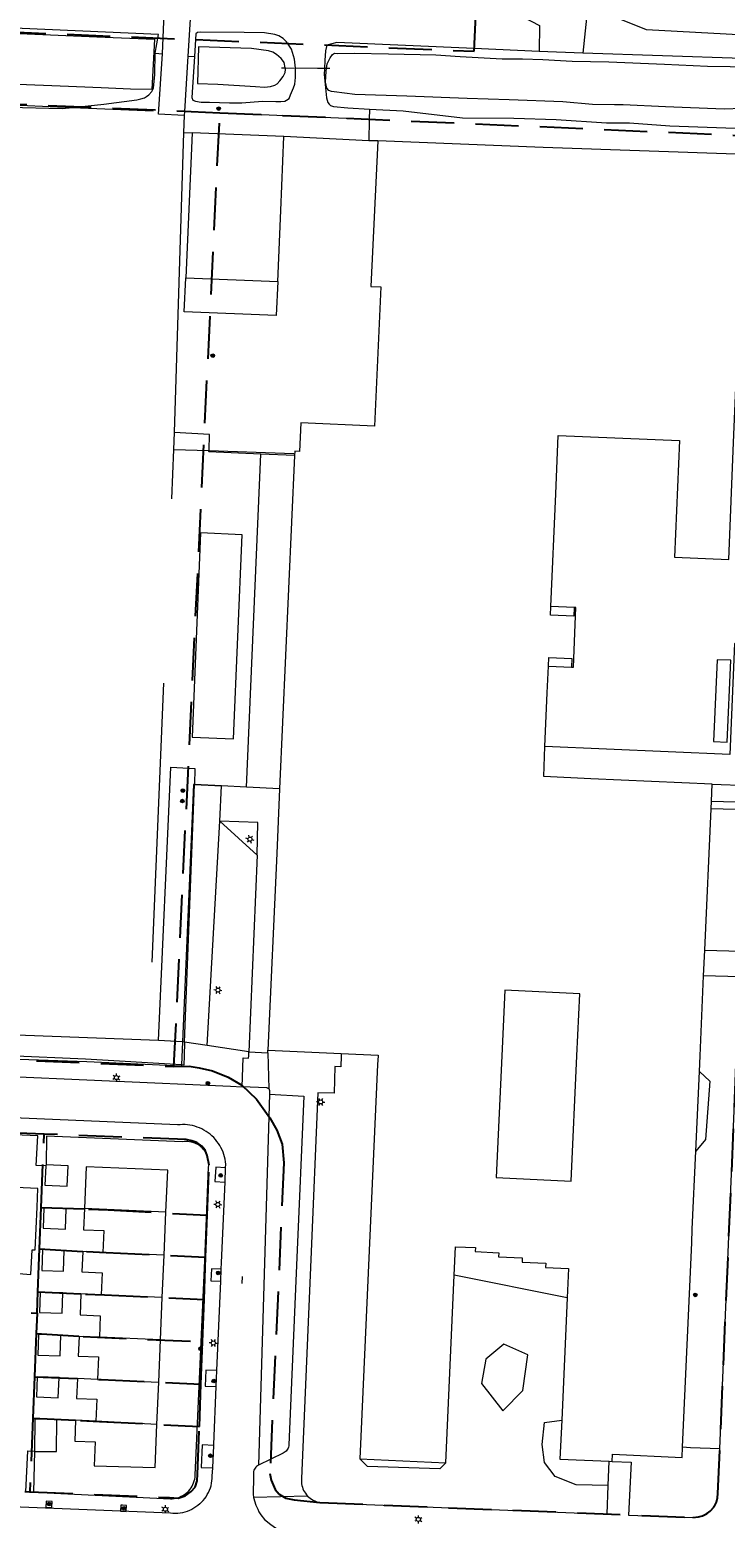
# Model space of a CAD drawing. Header units: metres. Extents: x 89872 to 94585, y 463299 to 469000.
# Tile 214 of 230: x 91619 to 91722, y 466182 to 466402. Entities that reach past the tile are written whole.
import ezdxf
from ezdxf.enums import TextEntityAlignment as Align

# ---------------------------------------------------------------- set-up
doc = ezdxf.new("R2010")
doc.units = ezdxf.units.M
doc.linetypes.add('HIDDEN', pattern=[9.525, 6.35, -3.175])
doc.layers.get('0').update_dxf_attribs({"linetype": 'CONTINUOUS'})
for name, color, linetype, lineweight in [('B-WE-GK-BESCHOEIING-G', 251, 'CONTINUOUS', 13), ('B-WE-GK-KADEMUUR-G', 251, 'CONTINUOUS', 13), ('B-WE-GR-BEPLANTING_CULTUUR-G', 251, 'CONTINUOUS', 13), ('B-WE-GR-BOOM-S', 251, 'CONTINUOUS', 13), ('B-WE-IE-TERREINAFSCHEIDING-G', 251, 'CONTINUOUS', 13), ('B-WE-IE-TERREINAFSCHEIDING_KUNSTMATIG_HEKWERK-G', 251, 'CONTINUOUS', 13), ('B-WE-KL-ET_LS_OV_LICHTMAST-S', 251, 'CONTINUOUS', 13), ('B-WE-OG-TOPOGRAFIE_BEBOUWING-GV', 251, 'CONTINUOUS', 13), ('B-WE-OG-TOPOGRAFIE_BEBOUWING_LUIFEL-GV', 251, 'CONTINUOUS', 13), ('B-WE-OG-TOPOGRAFIE_HUISNUMMER-T25', 251, 'CONTINUOUS', 13), ('B-WE-OG-TOPOGRAFIE_STRAATNAAM-T18', 251, 'CONTINUOUS', 13), ('B-WE-OG-TOPOGRAFIE_WATER-GV', 251, 'CONTINUOUS', 13), ('B-WE-VH-VERHARDING-GV', 251, 'CONTINUOUS', 13), ('K_BALUSTRADE_0', 251, 'CONTINUOUS', 13), ('Percelen', 10, 'HIDDEN', 25)]:
    doc.layers.add(name, color=color, linetype=linetype, lineweight=lineweight)
doc.styles.get("Standard").update_dxf_attribs({"font": 'isocp.shx'})

# ---------------------------------------------------------------- blocks, each defined once
blk = doc.blocks.new('Q_BOOM')
for radius in [0.27, 0.18, 0.09]:
    blk.add_circle((0, 0), radius)
blk = doc.blocks.new('Q_LICHTMAST')
for points in [[(-0.26, 0.15), (-0.52, 0.3)], [(0, 0.3), (0, 0.6)], [(0.26, 0.15), (0.52, 0.3)], [(-0.26, -0.15), (-0.52, -0.3)], [(0, -0.3), (0, -0.6)], [(0.26, -0.15), (0.52, -0.3)]]:
    blk.add_lwpolyline(points)
blk.add_circle((0, 0), 0.3)

msp = doc.modelspace()

# ---------------------------------------------------------------- linework, layer by layer
at = {"layer": 'B-WE-GK-BESCHOEIING-G'}
for p, q in [((91656.95, 466395.41), (91657, 466395.87)), ((91657, 466395.87), (91656.96, 466396.09))]:
    msp.add_line(p, q, dxfattribs=at)
for points in [[(91530.28, 466404.89), (91550.84, 466404), (91584.44, 466402.63), (91629.11, 466400.7), (91637.63, 466400.35)], [(91656.96, 466396.09), (91656.79, 466396.9), (91656.58, 466397.25), (91656.34, 466397.5), (91655.66, 466398.09), (91655.13, 466398.44), (91654.47, 466398.65), (91651.97, 466398.95), (91644.15, 466399.24)], [(91637.23, 466392.89), (91634.1, 466392.97), (91629.76, 466393.15), (91623.69, 466393.4), (91617.45, 466393.66), (91611.07, 466393.93), (91605.21, 466394.21), (91599.39, 466394.51), (91592.32, 466394.75), (91586.29, 466395.08), (91580.04, 466395.38), (91572.93, 466395.69), (91566.79, 466396), (91559.95, 466396.26), (91553.87, 466396.52), (91549.18, 466396.76), (91547.13, 466396.83), (91540.65, 466397.12), (91534.12, 466397.44), (91530.8, 466397.64), (91529.78, 466397.25), (91528.45, 466395.81), (91528.03, 466394.58), (91527.94, 466394.32)], [(91644, 466393.79), (91646.99, 466393.7), (91652.59, 466393.36), (91653.91, 466393.27), (91654.77, 466393.36), (91655.41, 466393.54), (91655.75, 466393.73), (91656.17, 466394.17), (91656.67, 466394.82), (91656.95, 466395.41)], [(91727.13, 466390.22), (91721.91, 466390.02), (91713.23, 466390.34), (91706.97, 466390.62), (91705.68, 466390.63), (91702.4, 466390.69), (91698.02, 466391.09), (91690.07, 466391.37), (91683.86, 466391.6), (91674.95, 466391.93), (91667.27, 466392.15), (91664.2, 466392.57)]]:
    msp.add_lwpolyline(points, dxfattribs=at)
at = {"layer": 'B-WE-GK-KADEMUUR-G'}
msp.add_line((91644.15, 466399.24), (91644, 466393.79), dxfattribs=at)
at = {"layer": 'B-WE-GR-BEPLANTING_CULTUUR-G'}
for p, q in [((91701.66, 466404.91), (91700.99, 466398.27)), ((91637.72, 466398.28), (91638.8, 466398.2)), ((91642.56, 466397.85), (91643.53, 466397.8)), ((91663.07, 466396.02), (91662.75, 466396.02)), ((91642.01, 466389.05), (91641.94, 466386.55)), ((91669.38, 466388.47), (91642.05, 466389.65)), ((91669.41, 466390.01), (91669.38, 466388.47)), ((91669.38, 466388.47), (91669.32, 466385.34)), ((91641.94, 466386.55), (91640.52, 466342.18)), ((91669.32, 466385.34), (91656.75, 466385.96)), ((91670.68, 466385.34), (91669.32, 466385.34)), ((91642.08, 466252.03), (91643.52, 466290.12)), ((91643.52, 466290.12), (91643.52, 466290.12)), ((91643.52, 466290.12), (91647.52, 466289.91)), ((91720.12, 466290.17), (91725.48, 466289.95)), ((91651.24, 466289.72), (91647.52, 466289.91)), ((91641.78, 466252.05), (91638.23, 466252.24)), ((91642.08, 466252.03), (91641.78, 466252.05)), ((91645.44, 466251.51), (91642.08, 466252.03)), ((91698.67, 466214.22), (91681.96, 466217.55))]:
    msp.add_line(p, q, dxfattribs=at)
for points in [[(91745.72, 466530.48), (91745.83, 466531.08), (91746.29, 466531.58), (91747.04, 466531.76), (91793.68, 466529.62), (91795.18, 466529.04), (91795.67, 466528.24), (91796, 466527.19), (91795.8, 466525.62), (91795.7, 466486.95), (91794.51, 466436.39), (91791.82, 466401.04), (91790.02, 466399.87), (91757.51, 466399.18), (91710.4, 466401.72), (91705.87, 466403.57), (91706.56, 466404.27)], [(91682.55, 466408.68), (91694.58, 466402.35), (91694.5, 466398.55)], [(91662.75, 466396.02), (91661.74, 466396.03), (91658.47, 466396.07)], [(91638.23, 466252.24), (91640.04, 466292.66), (91643.61, 466292.49), (91643.52, 466290.12)], [(91638.23, 466252.24), (91550.38, 466255.57), (91514.92, 466258.87)], [(91641.63, 466248.65), (91627.44, 466249.48), (91616.04, 466250), (91521.51, 466254.34)], [(91642.08, 466252.03), (91642, 466250), (91641.95, 466248.63), (91641.63, 466248.65)], [(91718.22, 466247.69), (91719.78, 466246.23), (91719.14, 466237.63), (91717.69, 466235.9)], [(91692.83, 466205.75), (91689.32, 466207.33), (91686.64, 466205.11), (91685.98, 466201.54), (91689.14, 466197.5), (91692.13, 466200.48), (91692.83, 466205.75)], [(91704.75, 466186.47), (91699.98, 466186.52), (91696.88, 466187.77), (91695.31, 466189.83), (91694.98, 466192.49), (91695.31, 466195.75), (91697.86, 466196.12)], [(91715.73, 466192.14), (91716.92, 466192.09), (91721.25, 466191.9)], [(91680.72, 466189.82), (91679.84, 466188.89), (91669.13, 466189.25), (91668.02, 466190.39)]]:
    msp.add_lwpolyline(points, dxfattribs=at)
at = {"layer": 'B-WE-IE-TERREINAFSCHEIDING-G'}
for p, q in [((91638.8, 466398.2), (91639.15, 466406.72)), ((91642.56, 466397.85), (91642.05, 466389.65)), ((91642.05, 466389.65), (91642.01, 466389.05)), ((91641.94, 466386.55), (91643.18, 466386.51)), ((91651.24, 466289.72), (91653.34, 466339)), ((91658.35, 466338.8), (91653.34, 466339)), ((91647.28, 466284.7), (91647.52, 466289.91)), ((91725.33, 466286.39), (91719.96, 466286.54)), ((91720.01, 466287.68), (91725.37, 466287.52)), ((91719.02, 466265.64), (91724.37, 466265.46)), ((91724.21, 466261.67), (91718.85, 466261.83))]:
    msp.add_line(p, q, dxfattribs=at)
for points in [[(91645.17, 466408.75), (91643.25, 466408.82), (91642.56, 466397.85)], [(91642.01, 466389.05), (91638.2, 466389.27), (91638.8, 466398.2)], [(91645.69, 466339.5), (91645.78, 466341.88), (91640.52, 466342.18)], [(91653.34, 466339), (91645.68, 466339.3), (91645.69, 466339.5)], [(91726.34, 466310.79), (91723.39, 466310.95), (91722.71, 466294.58), (91695.38, 466295.73)], [(91652.8, 466279.67), (91652.89, 466284.5), (91647.28, 466284.7)]]:
    msp.add_lwpolyline(points, dxfattribs=at)
at = {"layer": 'B-WE-IE-TERREINAFSCHEIDING_KUNSTMATIG_HEKWERK-G'}
for p, q in [((91656.43, 466396.09), (91656.96, 466396.09)), ((91656.96, 466396.09), (91658.31, 466396.07)), ((91663.07, 466396.02), (91662.75, 466396.02)), ((91663.55, 466396.02), (91663.07, 466396.02)), ((91602.82, 466391.22), (91625.52, 466390.26)), ((91625.52, 466390.26), (91637.42, 466389.75)), ((91640.52, 466342.18), (91640.43, 466339.67)), ((91640.43, 466339.67), (91640.14, 466332.37)), ((91640.43, 466339.67), (91645.69, 466339.5)), ((91645.69, 466339.5), (91658.22, 466339.09)), ((91637.28, 466263.84), (91639.02, 466305.11)), ((91647.52, 466289.91), (91643.52, 466290.12)), ((91641.78, 466252.05), (91641.63, 466248.65))]:
    msp.add_line(p, q, dxfattribs=at)
for points in [[(91643.52, 466290.12), (91643.42, 466290.12), (91641.78, 466252.05)], [(91641.63, 466248.65), (91641.63, 466248.47), (91627.61, 466249.09), (91616.16, 466249.49), (91595.93, 466250.33), (91575.63, 466251.35), (91554.75, 466252.27), (91522.03, 466253.74), (91500.38, 466254.51), (91500.57, 466256.88)]]:
    msp.add_lwpolyline(points, dxfattribs=at)
at = {"layer": 'B-WE-OG-TOPOGRAFIE_BEBOUWING-GV'}
for p, q in [((91643.18, 466386.51), (91642.25, 466365.05)), ((91656.75, 466385.96), (91643.18, 466386.51)), ((91642.25, 466365.05), (91655.86, 466364.49)), ((91658.35, 466338.8), (91656.14, 466289.46)), ((91643.18, 466297.13), (91649.33, 466296.87)), ((91720.01, 466287.68), (91720.12, 466290.17)), ((91719.02, 466265.64), (91719.96, 466286.54)), ((91719.96, 466286.54), (91720.01, 466287.68)), ((91718.85, 466261.83), (91719.02, 466265.64)), ((91654.4, 466250.81), (91665.25, 466250.32)), ((91717.69, 466235.9), (91718.22, 466247.69)), ((91621.58, 466233.87), (91621.57, 466233.7)), ((91624.46, 466224.37), (91624.58, 466227.38)), ((91639.31, 466226.89), (91627.27, 466227.4)), ((91639.04, 466220.53), (91639.31, 466226.89)), ((91681.96, 466217.55), (91682.15, 466221.76)), ((91624.18, 466218.15), (91624.28, 466221.22)), ((91639.04, 466220.53), (91629.99, 466220.93)), ((91638.78, 466214.23), (91639.04, 466220.53)), ((91680.72, 466189.82), (91681.96, 466217.55)), ((91623.97, 466211.91), (91624.08, 466214.94)), ((91638.78, 466214.23), (91629.74, 466214.66)), ((91638.51, 466207.97), (91638.78, 466214.23)), ((91698.67, 466214.22), (91697.86, 466196.12)), ((91623.69, 466205.63), (91623.77, 466208.7)), ((91638.51, 466207.97), (91629.48, 466208.37)), ((91638.25, 466201.71), (91638.51, 466207.97)), ((91623.4, 466199.42), (91623.53, 466202.41)), ((91629.22, 466202.14), (91638.25, 466201.71)), ((91637.98, 466195.48), (91638.25, 466201.71)), ((91637.98, 466195.48), (91628.96, 466195.96)), ((91619.89, 466191.49), (91623.13, 466191.45)), ((91668.02, 466190.39), (91680.72, 466189.82)), ((91704.87, 466190.03), (91705.33, 466190.01))]:
    msp.add_line(p, q, dxfattribs=at)
for points in [[(91655.86, 466364.49), (91656.3, 466374.99), (91656.75, 466385.96)], [(91670.68, 466385.34), (91669.63, 466363.78), (91671.09, 466363.71), (91670.18, 466343.1), (91659.28, 466343.59), (91659.09, 466339.38), (91658.38, 466339.41), (91658.35, 466338.8)], [(91724.28, 466364.99), (91725.03, 466383.29), (91695.12, 466384.32), (91670.68, 466385.34)], [(91696.26, 466316.44), (91696.97, 466333.09), (91697.34, 466341.75), (91715.26, 466341.01), (91714.55, 466323.73), (91722.57, 466323.4), (91723.28, 466340.68), (91724.28, 466364.99)], [(91649.33, 466296.87), (91650.59, 466327.06), (91644.44, 466327.32), (91643.18, 466297.13)], [(91699.31, 466307.47), (91699.58, 466307.46), (91699.95, 466316.28), (91699.68, 466316.29)], [(91695.38, 466295.73), (91695.71, 466303.66), (91695.89, 466307.62)], [(91720.12, 466290.17), (91702.15, 466290.97), (91695.19, 466291.28), (91695.38, 466295.73)], [(91656.14, 466289.46), (91655.71, 466279.94), (91654.4, 466250.81)], [(91718.22, 466247.69), (91718.32, 466250), (91718.85, 466261.83)], [(91689.01, 466250), (91688.18, 466231.98), (91699.25, 466231.48), (91700.1, 466250), (91700.52, 466259.18)], [(91700.52, 466259.18), (91689.45, 466259.69), (91689.01, 466250)], [(91665.25, 466250.32), (91670.69, 466250.08), (91670.69, 466250), (91670.63, 466248.69), (91668.02, 466190.39)], [(91715.73, 466192.14), (91717.08, 466222.32), (91717.17, 466224.36), (91717.69, 466235.9)], [(91610.32, 466224.53), (91609.95, 466218.46), (91619.32, 466217.63), (91619.51, 466221.32), (91620, 466221.3), (91620.25, 466227.6), (91620.36, 466230.37), (91617.12, 466230.5), (91617.24, 466233.58), (91610.66, 466233.84)], [(91621.57, 466233.7), (91621.43, 466230.87), (91624.72, 466230.7), (91624.88, 466233.7), (91621.58, 466233.87)], [(91639.31, 466226.89), (91639.58, 466233.08), (91627.53, 466233.58), (91627.27, 466227.4)], [(91624.58, 466227.38), (91621.28, 466227.52), (91621.15, 466224.5), (91624.46, 466224.37)], [(91627.27, 466227.4), (91627.14, 466224.28), (91630.13, 466224.16), (91629.99, 466220.93)], [(91682.15, 466221.76), (91685.09, 466221.63), (91685.06, 466221.03), (91688.56, 466220.87), (91688.53, 466220.25), (91692.03, 466220.1), (91692, 466219.47), (91695.5, 466219.31), (91695.47, 466218.68), (91698.87, 466218.53), (91698.67, 466214.22)], [(91624.28, 466221.22), (91621.06, 466221.33), (91620.96, 466218.26), (91624.18, 466218.15)], [(91629.99, 466220.93), (91627.01, 466221.06), (91626.88, 466218.05), (91629.87, 466217.92), (91629.74, 466214.66)], [(91624.08, 466214.94), (91620.71, 466215.05), (91620.61, 466212.03), (91623.97, 466211.91)], [(91629.74, 466214.66), (91626.74, 466214.78), (91626.61, 466211.67), (91629.61, 466211.54), (91629.48, 466208.37)], [(91623.77, 466208.7), (91620.46, 466208.79), (91620.38, 466205.72), (91623.69, 466205.63)], [(91629.48, 466208.37), (91626.48, 466208.49), (91626.36, 466205.59), (91629.36, 466205.46), (91629.22, 466202.14)], [(91623.53, 466202.41), (91620.29, 466202.54), (91620.16, 466199.55), (91623.4, 466199.42)], [(91629.22, 466202.14), (91626.22, 466202.27), (91626.09, 466199.33), (91629.1, 466199.21), (91628.96, 466195.96)], [(91623.13, 466191.45), (91623.19, 466196.23), (91619.95, 466196.27), (91619.89, 466191.49)], [(91628.96, 466195.96), (91625.96, 466196.09), (91625.83, 466192.98), (91628.84, 466192.89), (91628.69, 466189.34), (91637.71, 466189.11), (91637.98, 466195.48)], [(91697.86, 466196.12), (91697.6, 466190.36), (91704.87, 466190.03)], [(91705.33, 466190.01), (91705.37, 466191.06), (91715.66, 466190.6), (91715.73, 466192.14)]]:
    msp.add_lwpolyline(points, dxfattribs=at)
at = {"layer": 'B-WE-OG-TOPOGRAFIE_BEBOUWING_LUIFEL-GV'}
for p, q in [((91699.68, 466316.29), (91696.26, 466316.44)), ((91695.89, 466307.62), (91699.31, 466307.47))]:
    msp.add_line(p, q, dxfattribs=at)
for points in [[(91699.68, 466316.29), (91699.63, 466315.02), (91696.21, 466315.16), (91696.26, 466316.44)], [(91695.89, 466307.62), (91695.94, 466308.91), (91699.37, 466308.77), (91699.31, 466307.47)], [(91722.86, 466308.5), (91720.83, 466308.58), (91720.32, 466296.47), (91722.35, 466296.39), (91722.86, 466308.5)]]:
    msp.add_lwpolyline(points, dxfattribs=at)
at = {"layer": 'B-WE-OG-TOPOGRAFIE_STRAATNAAM-T18'}
msp.add_line((91650.61, 466216.34), (91650.65, 466217.34), dxfattribs=at)
at = {"layer": 'B-WE-OG-TOPOGRAFIE_WATER-GV'}
for p, q in [((91637.63, 466400.35), (91637.23, 466392.89)), ((91700.99, 466398.27), (91694.5, 466398.55)), ((91658.49, 466395.87), (91658.47, 466396.07)), ((91663.07, 466396.02), (91663.07, 466396.02))]:
    msp.add_line(p, q, dxfattribs=at)
for points in [[(91802.13, 466499.17), (91800.9, 466498.69), (91798.87, 466496.71), (91797.54, 466484.46), (91796.5, 466443.63), (91794.74, 466402.72), (91794.64, 466398.02), (91794.22, 466396.52), (91792.88, 466395.23), (91791.25, 466395), (91787.33, 466395.08), (91759.88, 466396.29), (91700.99, 466398.27)], [(91637.72, 466398.28), (91638.21, 466401.04), (91549.69, 466404.96)], [(91658.47, 466396.07), (91658.34, 466397.41), (91657.89, 466398.89), (91657.41, 466399.6), (91657.17, 466399.97), (91656.66, 466400.47), (91656.01, 466400.85), (91655.42, 466401.05), (91653.91, 466401.27), (91650.9, 466401.35), (91644.36, 466401.39), (91643.97, 466401.32), (91643.75, 466401.13), (91643.53, 466397.8)], [(91625.52, 466390.26), (91630.14, 466390.75), (91635.01, 466391.37), (91635.62, 466391.54), (91636.16, 466391.68), (91636.45, 466391.85), (91636.8, 466392.1), (91637.21, 466392.59), (91637.46, 466393.13), (91637.68, 466395.14), (91637.72, 466398.28)], [(91694.5, 466398.55), (91684.93, 466398.98), (91664.58, 466399.88), (91663.1, 466399.46), (91662.94, 466398.63), (91662.8, 466397.21), (91662.75, 466396.02)], [(91663.07, 466396.02), (91663.19, 466396.71), (91663.62, 466397.61), (91663.94, 466398.07), (91664.26, 466398.26), (91664.73, 466398.23), (91667.17, 466398.27), (91672.22, 466398.16), (91679.26, 466398.05), (91682.84, 466397.78), (91689.07, 466397.44), (91692.08, 466397.44), (91695.05, 466397.33), (91699.42, 466397.12), (91704.83, 466396.98), (91713.08, 466396.67), (91719.41, 466396.35), (91726.12, 466396.26)], [(91643.53, 466397.8), (91643.13, 466391.71), (91643.3, 466391.34), (91643.67, 466391.17), (91644.52, 466391.03), (91645.77, 466391.02), (91648.73, 466390.93), (91650.54, 466390.93), (91653.58, 466391.16), (91655.56, 466391.11), (91656.3, 466391.12), (91656.91, 466391.17), (91657.16, 466391.31), (91657.55, 466391.6), (91657.73, 466392.11), (91658.18, 466393.16), (91658.39, 466393.72), (91658.47, 466394.7), (91658.49, 466395.87)], [(91662.75, 466396.02), (91662.7, 466395.13), (91663.08, 466391.67), (91663.25, 466390.99), (91663.46, 466390.72), (91663.68, 466390.54), (91664.1, 466390.39), (91666.2, 466390.19), (91669.41, 466390.01)], [(91664.2, 466392.57), (91663.82, 466392.62), (91663.41, 466392.77), (91663.14, 466393.11), (91663, 466393.53), (91662.91, 466394), (91662.99, 466394.76), (91663, 466395.64), (91663.07, 466396.02)], [(91602.82, 466391.22), (91606.57, 466390.82), (91616.14, 466390.28), (91623.95, 466390.09), (91625.52, 466390.26)], [(91669.41, 466390.01), (91674.41, 466389.74), (91683.19, 466388.74), (91690.78, 466388.67), (91697.04, 466388.47), (91704.5, 466387.98), (91707.9, 466387.98), (91713.85, 466387.54), (91723.49, 466387.17), (91730.17, 466387.45)]]:
    msp.add_lwpolyline(points, dxfattribs=at)
at = {"layer": 'B-WE-VH-VERHARDING-GV'}
for p, q in [((91645.44, 466251.51), (91647.28, 466284.7)), ((91647.28, 466284.7), (91652.8, 466279.67)), ((91652.8, 466279.67), (91651.58, 466250.57)), ((91651.58, 466250.57), (91645.44, 466251.51)), ((91651.58, 466250.57), (91654.39, 466250.46)), ((91654.39, 466250.46), (91654.4, 466250.81)), ((91654.39, 466250.46), (91654.52, 466245.1)), ((91721.25, 466191.9), (91723.72, 466250)), ((91654.65, 466244.3), (91653.01, 466189.46)), ((91621.66, 466238.12), (91621.58, 466233.87)), ((91648.06, 466231.32), (91648.15, 466233.44)), ((91647.43, 466216.67), (91647.5, 466218.44)), ((91646.86, 466203.43), (91647.43, 466216.67)), ((91646.75, 466201.09), (91646.86, 466203.43)), ((91619.87, 466191.53), (91619.72, 466185.46)), ((91646.24, 466189.06), (91646.38, 466192.38)), ((91704.75, 466186.47), (91704.87, 466190.03)), ((91705.33, 466190.01), (91708.11, 466189.88)), ((91708.11, 466189.88), (91707.75, 466182.08)), ((91660.27, 466184.89), (91652.26, 466184.67)), ((91704.6, 466182.19), (91704.75, 466186.47))]:
    msp.add_line(p, q, dxfattribs=at)
for points in [[(91655.86, 466364.49), (91655.64, 466359.5), (91642.03, 466360.05), (91642.25, 466365.05)], [(91520.95, 466251.03), (91542.6, 466250.15), (91546.09, 466250), (91595.11, 466247.85), (91648.87, 466245.51), (91650.6, 466245.43)], [(91650.6, 466245.43), (91650.74, 466249.7), (91651.54, 466249.66), (91651.56, 466250), (91651.58, 466250.57)], [(91665.25, 466250.32), (91665.24, 466250), (91665.18, 466248.36), (91664.32, 466248.4), (91664.21, 466244.45), (91661.79, 466244.52), (91660.75, 466219.88), (91659.36, 466187.46), (91659.35, 466187.2), (91659.35, 466186.95), (91659.38, 466186.7), (91659.43, 466186.44), (91659.5, 466186.2), (91659.58, 466185.96), (91659.68, 466185.72), (91659.81, 466185.5), (91659.95, 466185.29), (91660.1, 466185.08), (91660.27, 466184.89)], [(91654.52, 466245.1), (91654.46, 466245.15), (91654.4, 466245.2), (91654.32, 466245.23), (91654.25, 466245.25), (91654.17, 466245.26), (91650.6, 466245.43)], [(91654.65, 466244.3), (91659.71, 466244.03), (91658.69, 466220.19), (91657.51, 466192.48), (91657.48, 466192.3), (91657.44, 466192.13), (91657.38, 466191.96), (91657.29, 466191.81), (91657.19, 466191.66), (91657.08, 466191.53), (91656.94, 466191.41), (91656.8, 466191.31), (91656.64, 466191.23), (91653.01, 466189.46)], [(91654.52, 466245.1), (91654.57, 466245.04), (91654.61, 466244.97), (91654.64, 466244.9), (91654.66, 466244.82), (91654.66, 466244.74), (91654.65, 466244.3)], [(91620.37, 466238.17), (91580.13, 466239.88), (91544.65, 466241.4), (91522.28, 466242.27)], [(91645.85, 466238.39), (91645.55, 466238.61), (91645.25, 466238.82), (91644.94, 466239.01), (91644.61, 466239.18), (91644.28, 466239.33), (91643.93, 466239.46), (91643.59, 466239.57), (91643.23, 466239.67), (91642.87, 466239.74), (91642.51, 466239.79), (91642.14, 466239.82), (91641.78, 466239.83), (91641.41, 466239.81), (91641.04, 466239.78), (91580.9, 466242.36)], [(91621.57, 466233.7), (91620.12, 466233.77), (91620.37, 466238.17)], [(91644.66, 466236.38), (91644.46, 466236.55), (91644.26, 466236.71), (91644.04, 466236.86), (91643.8, 466236.98), (91643.57, 466237.09), (91643.32, 466237.17), (91643.06, 466237.24), (91642.81, 466237.29), (91642.54, 466237.31), (91642.28, 466237.32), (91642.02, 466237.3), (91641.76, 466237.26), (91621.66, 466238.12)], [(91648.15, 466233.44), (91648.17, 466233.96), (91648.13, 466234.33), (91648.07, 466234.69), (91647.99, 466235.04), (91647.88, 466235.4), (91647.76, 466235.74), (91647.62, 466236.08), (91647.46, 466236.41), (91647.28, 466236.73), (91647.08, 466237.04), (91646.87, 466237.34), (91646.63, 466237.62), (91646.39, 466237.89), (91646.12, 466238.15), (91645.85, 466238.39)], [(91642.5, 466185.48), (91642.7, 466185.68), (91642.88, 466185.89), (91643.04, 466186.12), (91643.19, 466186.36), (91643.31, 466186.6), (91643.42, 466186.86), (91643.51, 466187.12), (91643.58, 466187.39), (91643.63, 466187.67), (91643.66, 466187.95), (91645.05, 466219.72), (91645.62, 466233.51), (91645.65, 466233.77), (91645.66, 466234.03), (91645.64, 466234.29), (91645.61, 466234.55), (91645.56, 466234.81), (91645.49, 466235.06), (91645.39, 466235.3), (91645.28, 466235.54), (91645.15, 466235.77), (91645, 466235.99), (91644.84, 466236.19), (91644.66, 466236.38)], [(91648.15, 466233.44), (91646.7, 466233.51), (91646.55, 466231.4), (91648.06, 466231.32)], [(91647.5, 466218.44), (91647.55, 466219.44), (91648.06, 466231.32)], [(91647.5, 466218.44), (91646.05, 466218.5), (91645.96, 466216.73), (91647.43, 466216.67)], [(91646.86, 466203.43), (91645.24, 466203.5), (91645.13, 466201.16), (91646.75, 466201.09)], [(91646.38, 466192.38), (91646.39, 466192.52), (91646.75, 466201.09)], [(91618.6, 466185.52), (91618.9, 466191.55), (91619.87, 466191.53)], [(91646.38, 466192.38), (91644.66, 466192.45), (91644.53, 466189.12), (91646.24, 466189.06)], [(91718.72, 466181.97), (91718.98, 466182.08), (91719.23, 466182.22), (91719.47, 466182.37), (91719.69, 466182.55), (91719.9, 466182.73), (91720.1, 466182.94), (91720.27, 466183.16), (91720.43, 466183.4), (91720.57, 466183.64), (91720.69, 466183.9), (91720.79, 466184.16), (91720.87, 466184.44), (91720.93, 466184.71), (91720.96, 466185), (91720.97, 466185.28), (91721.25, 466191.9)], [(91644.32, 466183.71), (91644.58, 466183.96), (91644.82, 466184.22), (91645.05, 466184.5), (91645.26, 466184.79), (91645.44, 466185.1), (91645.61, 466185.42), (91645.76, 466185.74), (91645.89, 466186.08), (91645.99, 466186.42), (91646.07, 466186.78), (91646.13, 466187.13), (91646.17, 466187.49), (91646.18, 466187.85), (91646.24, 466189.06)], [(91653.01, 466189.46), (91652.86, 466189.37), (91652.73, 466189.26), (91652.6, 466189.14), (91652.5, 466189), (91652.41, 466188.85), (91652.34, 466188.69), (91652.29, 466188.53), (91652.26, 466188.36), (91652.25, 466188.16), (91652.25, 466187.69), (91652.23, 466185.17), (91652.26, 466184.67)], [(91644.32, 466183.71), (91644.04, 466183.48), (91643.75, 466183.27), (91643.45, 466183.07), (91643.13, 466182.9), (91642.81, 466182.75), (91642.47, 466182.62), (91642.13, 466182.51), (91641.78, 466182.42), (91641.43, 466182.35), (91641.07, 466182.31), (91640.71, 466182.29), (91640.35, 466182.3), (91639.99, 466182.33), (91598.05, 466184.01), (91566.09, 466185.27)], [(91619.72, 466185.46), (91639.98, 466184.47), (91640.25, 466184.48), (91640.53, 466184.51), (91640.8, 466184.57), (91641.07, 466184.64), (91641.34, 466184.74), (91641.59, 466184.85), (91641.84, 466184.98), (91642.07, 466185.13), (91642.29, 466185.3), (91642.5, 466185.48)], [(91652.26, 466184.67), (91652.62, 466183.56), (91652.89, 466182.96)], [(91660.27, 466184.89), (91660.46, 466184.72), (91660.66, 466184.56), (91660.87, 466184.41), (91661.09, 466184.28), (91661.32, 466184.17), (91661.55, 466184.08), (91661.8, 466184), (91662.05, 466183.95), (91662.3, 466183.91), (91662.56, 466183.9), (91662.81, 466183.9), (91676.39, 466183.35), (91704.6, 466182.19)], [(91622.47, 466184.1), (91621.6, 466184.13), (91621.57, 466183.23), (91622.44, 466183.2), (91622.47, 466184.1)], [(91633.49, 466183.51), (91632.89, 466183.53), (91632.63, 466183.54), (91632.6, 466182.64), (91633.46, 466182.61), (91633.49, 466183.51)], [(91652.89, 466182.96), (91653.06, 466182.54), (91653.35, 466182.13), (91653.89, 466181.42), (91654.85, 466180.67), (91656.02, 466179.82), (91658.07, 466179.4), (91659.3, 466179.35)], [(91707.75, 466182.08), (91717.24, 466181.73), (91717.49, 466181.72), (91717.74, 466181.74), (91717.99, 466181.77), (91718.24, 466181.82), (91718.48, 466181.89), (91718.72, 466181.97)]]:
    msp.add_lwpolyline(points, dxfattribs=at)
at = {"layer": 'K_BALUSTRADE_0'}
msp.add_line((91656.14, 466289.46), (91651.24, 466289.72), dxfattribs=at)
at = {"layer": 'Percelen'}
for p, q in [((91640.51, 466248.41), (91647.29, 466389.43)), ((91621.31, 466238.42), (91610.83, 466238.83)), ((91620.87, 466227.58), (91621.31, 466238.42)), ((91620.63, 466221.45), (91620.87, 466227.58)), ((91645.19, 466220.23), (91645.42, 466226.42)), ((91620.37, 466215.09), (91620.63, 466221.45)), ((91644.96, 466213.95), (91645.19, 466220.23)), ((91620.25, 466211.94), (91620.37, 466215.09)), ((91644.73, 466207.7), (91644.96, 466213.95)), ((91609.89, 466212.37), (91620.25, 466211.94)), ((91620.25, 466211.94), (91620.12, 466208.92)), ((91620.12, 466208.92), (91619.87, 466202.54)), ((91644.5, 466201.41), (91644.73, 466207.7)), ((91619.87, 466202.54), (91619.62, 466196.4)), ((91644.27, 466195.17), (91644.5, 466201.41)), ((91619.62, 466196.4), (91619.18, 466185.51))]:
    msp.add_line(p, q, dxfattribs=at)
for points in [[(91529.55, 466405.04), (91684.93, 466398.57), (91685.75, 466418.55)], [(91647.29, 466389.43), (91530.49, 466394.42), (91505.95, 466254.02), (91640.51, 466248.41)], [(91640.51, 466248.41), (91642.77, 466248.46), (91644.24, 466248.23), (91646.2, 466247.77), (91648.54, 466246.86), (91650.54, 466245.64), (91652.73, 466243.6), (91654.71, 466240.83), (91655.73, 466238.98), (91656.49, 466236.94), (91656.75, 466234.17), (91654.7, 466188.2), (91654.9, 466187.21), (91655.16, 466186.52), (91655.46, 466185.84), (91656.05, 466185.15), (91657.04, 466184.59), (91658.29, 466184.33), (91662.1, 466183.92), (91717.24, 466181.73), (91718.08, 466181.79), (91718.7, 466181.95), (91719.28, 466182.24), (91719.81, 466182.67), (91720.39, 466183.31), (91720.73, 466183.97), (91720.91, 466184.6), (91720.97, 466185.28), (91729.51, 466385.84), (91647.29, 466389.43)], [(91645.42, 466226.42), (91645.7, 466233.84), (91645.44, 466235.24), (91645.11, 466236.03), (91644.65, 466236.62), (91643.87, 466237.15), (91643.13, 466237.4), (91642.32, 466237.61), (91621.31, 466238.42)], [(91620.87, 466227.58), (91627.86, 466227.33), (91630.78, 466227.2), (91645.42, 466226.42)], [(91620.63, 466221.45), (91627.55, 466221.04), (91630.49, 466220.91), (91645.19, 466220.23)], [(91620.37, 466215.09), (91627.41, 466214.76), (91630.23, 466214.64), (91644.96, 466213.95)], [(91620.12, 466208.92), (91627.08, 466208.47), (91644.73, 466207.7)], [(91619.87, 466202.54), (91629.76, 466202.12), (91644.5, 466201.41)], [(91619.62, 466196.4), (91626.68, 466196.05), (91629.49, 466195.93), (91644.27, 466195.17)], [(91619.18, 466185.51), (91639.87, 466184.65), (91641.14, 466184.57), (91642.15, 466184.92), (91643.04, 466185.56), (91643.62, 466186.22), (91643.93, 466187.14), (91644.01, 466188.13), (91644.27, 466195.17)], [(91608.92, 466185.93), (91619.13, 466185.51), (91619.18, 466185.51)]]:
    msp.add_lwpolyline(points, dxfattribs=at)

# ---------------------------------------------------------------- block references
at = {"layer": 'B-WE-GR-BOOM-S'}
for p, rotation in [((91647.12, 466390.08), 177.5088094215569), ((91646.24, 466353.55), 88.17635377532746), ((91641.75, 466287.68), 87.82900142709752), ((91641.83, 466289.22), 87.82900142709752), ((91645.52, 466245.94), 177.5074868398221), ((91647.42, 466232.3), 87.54211451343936), ((91647.06, 466217.88), 87.5062280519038), ((91717.62, 466214.63), 87.43447616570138), ((91644.44, 466206.67), 87.49534578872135), ((91646.39, 466201.9), 87.53167166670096), ((91645.89, 466190.84), 87.54350002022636), ((91622.04, 466183.69), 87.96367454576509), ((91633.08, 466183.05), 88.0272586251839)]:
    msp.add_blockref('Q_BOOM', p, dxfattribs=dict(at, rotation=rotation))
at = {"layer": 'B-WE-KL-ET_LS_OV_LICHTMAST-S'}
for p, rotation in [((91651.74, 466282.04), 137.6757305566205), ((91647.01, 466259.71), 86.8312634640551), ((91632, 466246.77), 177.5074868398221), ((91662.2, 466243.17), 87.58398761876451), ((91647, 466228), 87.54706849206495), ((91646.32, 466207.52), 87.53072783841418), ((91639.24, 466182.93), 177.7009344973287), ((91676.65, 466181.43), 177.6332935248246)]:
    msp.add_blockref('Q_LICHTMAST', p, dxfattribs=dict(at, rotation=rotation))

# ---------------------------------------------------------------- texts
at = {"layer": 'B-WE-OG-TOPOGRAFIE_HUISNUMMER-T25'}
for s, rotation, p in [('1A', -2.4, (91653.64, 466371.35)), ('1-3', -2.3, (91720.93, 466344.29)), ('7', -2.4, (91634.27, 466230.96)), ('6', -2.4, (91637.73, 466223.68)), ('5', -2.4, (91637.46, 466217.43)), ('4', -2.4, (91637.2, 466211.16)), ('3', -2.4, (91636.93, 466204.9)), ('2', -2.4, (91636.67, 466198.66)), ('1', -2.4, (91636.4, 466192.36))]:
    msp.add_text(s, height=0.0025, rotation=rotation, dxfattribs=at).set_placement(p, align=Align.MIDDLE)
at = {"layer": 'B-WE-OG-TOPOGRAFIE_STRAATNAAM-T18'}
msp.add_text('Homeruslaan', height=0.005, rotation=87.8789, dxfattribs=at).set_placement((91650.61, 466216.34), align=Align.MIDDLE)

doc.saveas('drawing.dxf')
